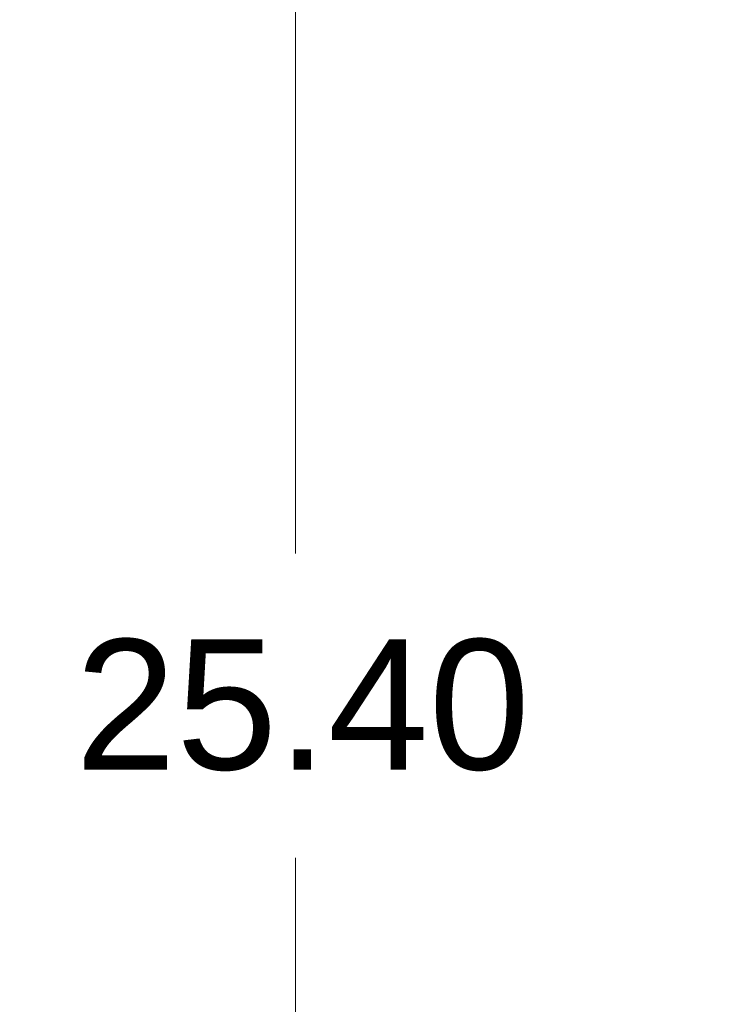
# Model space of a CAD drawing. Header units: inches. Extents: x -374 to 640, y -945 to 1059.
# Tile 80 of 222: x 45.78 to 48.33, y 56.18 to 59.77. Entities that reach past the tile are written whole.
import ezdxf

# ---------------------------------------------------------------- set-up
doc = ezdxf.new("R2010")
doc.units = ezdxf.units.IN
doc.header["$LTSCALE"] = 5
doc.header["$MEASUREMENT"] = 0
doc.layers.add('Dimension (ANSI)', color=7, linetype='Continuous', lineweight=9)
doc.layers.add('Visible Narrow (ANSI)', color=7, linetype='Continuous', lineweight=5)
doc.styles.add('Note Text (ANSI)', font='arial.ttf')
doc.dimstyles.new('.XX', dxfattribs={"dimscale": 5, "dimtxt": 0.095, "dimasz": 0.125, "dimexe": 0.1875, "dimexo": 0.0625, "dimgap": 0.0625, "dimtad": 0, "dimtih": 1, "dimtoh": 1, "dimrnd": 1e-08, "dimzin": 0, "dimdsep": 46, "dimtxsty": 'Note Text (ANSI)', "dimblk": 'Filled-1', "dimcen": 0.09, "dimdle": 0.45, "dimclrd": 256, "dimclre": 256, "dimclrt": 256, "dimadec": 0, "dimazin": 1, "dimtfac": 1.263158, "dimtofl": 0, "dimtmove": 0, "dimatfit": 3, "dimfxl": 1, "dimtolj": 1, "dimtzin": 4, "dimlwd": -1, "dimlwe": -1, "dimarcsym": 0})

# ---------------------------------------------------------------- blocks, each defined once
blk = doc.blocks.new('Filled-1')
at = {"color": 0}
for p, q in [((0, 0), (-1, 0.25)), ((-1, 0.25), (-1, -0.25)), ((-1, 0), (0, 0)), ((-1, -0.25), (0, 0))]:
    blk.add_line(p, q, dxfattribs=at)
at = {"color": 0, "flags": 128}
blk.add_lwpolyline([(-1, -0.25), (0, 0), (-1, 0.25), (-1, -0.25)], dxfattribs=at)
at = {"color": 0}
blk.add_solid([(-1, -0.25), (0, 0), (-1, 0.25), (-1, -0.25)], dxfattribs=at)
blk = doc.blocks.new('*D44')
at = {"layer": 'Defpoints', "color": 0, "transparency": 16777216}
for p in [(50.9954, 69.9726), (46.7893, 44.5676), (50.9954, 44.5676)]:
    blk.add_point(p, dxfattribs=at)
at = {"layer": 'Dimension (ANSI)', "transparency": 16777216}
for p, q in [((50.6829, 69.9726), (45.8518, 69.9726)), ((46.7893, 69.3476), (46.7893, 57.8251)), ((46.7893, 45.1926), (46.7893, 56.7151)), ((50.6829, 44.5676), (45.8518, 44.5676))]:
    blk.add_line(p, q, dxfattribs=at)
at = {"layer": 'Dimension (ANSI)', "transparency": 16777216, "xscale": 0.625, "yscale": 0.625, "zscale": 0.625}
for p, rotation in [((46.7893, 69.9726), 90), ((46.7893, 44.5676), 270)]:
    blk.add_blockref('Filled-1', p, dxfattribs=dict(at, rotation=rotation))
at = {"layer": 'Dimension (ANSI)', "transparency": 16777216, "insert": (45.9846, 57.5126), "char_height": 0.475, "attachment_point": 1, "style": 'Note Text (ANSI)'}
blk.add_mtext('\\A1;25.40', dxfattribs=at)

msp = doc.modelspace()

# ---------------------------------------------------------------- linework, layer by layer
at = {"layer": 'Visible Narrow (ANSI)'}
for centre, start, end in [((132.61238, 552.0832), 269.3079848, 269.3079849), ((132.61238, 552.0832), 269.3364756, 269.3364757), ((132.61238, 552.0832), 270.0142531, 270.0142532), ((132.61238, -437.54305), 89.30796703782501, 89.30796710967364), ((132.61238, -437.54305), 89.98574681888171, 89.98574689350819), ((132.61238, -437.54305), 90.66352429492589, 90.66352437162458), ((132.61238, -437.54305), 90.69201509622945, 90.69201518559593)]:
    msp.add_arc(centre, 507.11098, start, end, dxfattribs=at)

# ---------------------------------------------------------------- dimensions: what is measured, and where the dimension line sits
at = {"layer": 'Dimension (ANSI)'}
dim = msp.add_linear_dim(base=(46.7893044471, 44.5675732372), p1=(50.9954389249, 69.9725732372), p2=(50.9954389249, 44.5675732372), angle=90, dimstyle='.XX', override={"dimgap": 0.0625, "dimdec": 2, "dimtol": 0, "dimlim": 0, "dimtp": 0, "dimtm": 0, "dimtdec": 2, "dimatfit": 1}, dxfattribs=at)
dim.commit()
dim.dimension.update_dxf_attribs({"geometry": '*D44', "text_midpoint": (46.7893044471, 57.2700732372), "dimtype": 160})

doc.saveas('drawing.dxf')
